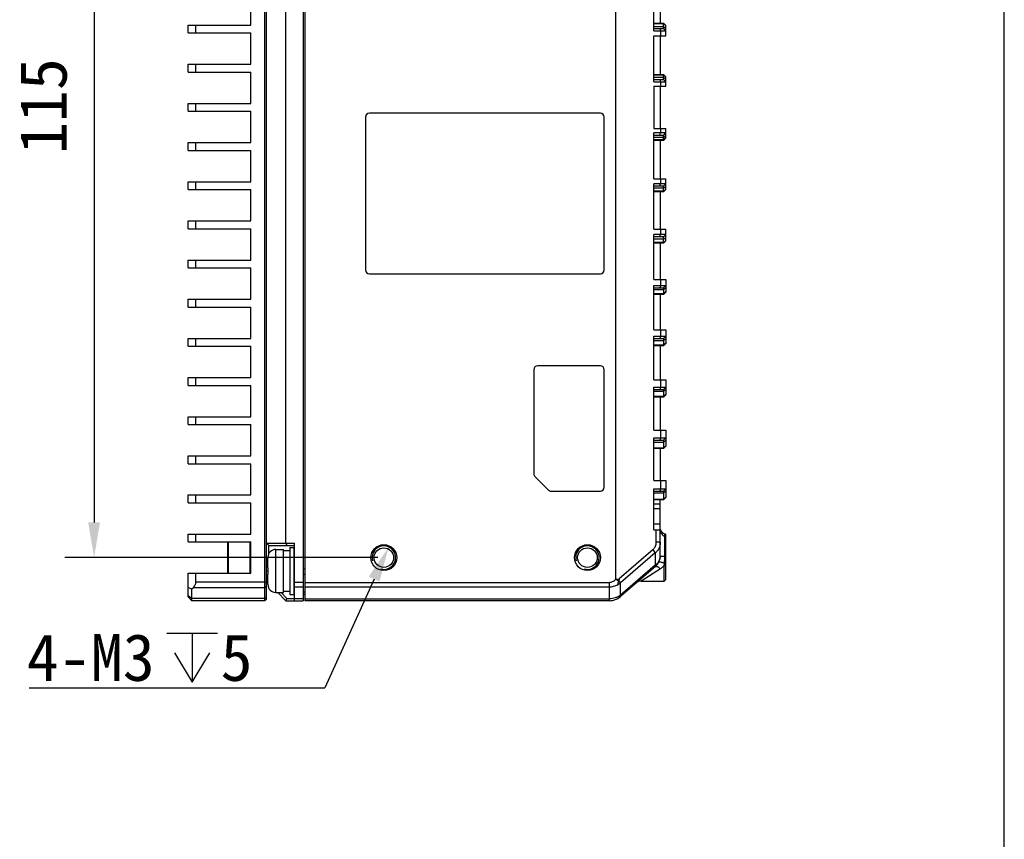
# Model space of a CAD drawing. Header units: millimetres. Extents: x 0 to 420, y 0 to 297.
# Tile 53 of 54: x 336 to 420, y 148 to 218. Entities that reach past the tile are written whole.
import ezdxf

# ---------------------------------------------------------------- set-up
doc = ezdxf.new("R2010")
doc.units = ezdxf.units.MM
doc.header["$LTSCALE"] = 23.1
doc.header["$PDMODE"] = 3
doc.header["$PDSIZE"] = 8
doc.layers.get('0').update_dxf_attribs({"linetype": 'CONTINUOUS'})
doc.layers.get('Defpoints').update_dxf_attribs({"linetype": 'CONTINUOUS'})
doc.layers.add('00_COMPONENTS', color=7, linetype='CONTINUOUS')
doc.layers.add('51__DRAFT_DIMS', color=7, linetype='CONTINUOUS')
doc.styles.get("Standard").update_dxf_attribs({"font": 'simfang.ttf'})
doc.dimstyles.new('DIMSTYLE_1', dxfattribs={"dimtxt": 4, "dimasz": 3, "dimexe": 2.5, "dimexo": 0.5, "dimgap": 1, "dimtad": 1, "dimlfac": 1.5, "dimdsep": 46, "dimtxsty": 'STANDARD', "dimblk": '_FILLED', "dimblk1": '_FILLED', "dimblk2": '_FILLED', "dimcen": 0.09, "dimclrt": 7, "dimazin": 2, "dimtp": 0.3, "dimtm": 0.3, "dimtfac": 1, "dimtofl": 0, "dimtmove": 0, "dimatfit": 3, "dimldrblk": '_FILLED', "dimfxl": 1, "dimtolj": 1, "dimarcsym": 0})

# ---------------------------------------------------------------- blocks, each defined once
blk = doc.blocks.new('_FILLED')
at = {"color": 0, "linetype": 'ByBlock'}
blk.add_solid([(0, 0), (-1, 0.167), (-1, -0.167)], dxfattribs=at)
blk = doc.blocks.new('*D8')
at = {"layer": '51__DRAFT_DIMS', "color": 0, "lineweight": -2}
for p, q in [((366.677, 249.147), (340.01, 249.147)), ((342.51, 246.147), (342.51, 175.48)), ((366.677, 172.48), (340.01, 172.48))]:
    blk.add_line(p, q, dxfattribs=at)
at = {"layer": 'Defpoints', "color": 0}
for p in [(367.177, 249.147), (342.51, 172.48), (367.177, 172.48)]:
    blk.add_point(p, dxfattribs=at)
at = {"layer": '51__DRAFT_DIMS', "color": 0, "linetype": 'ByBlock', "lineweight": -2, "xscale": 3, "yscale": 3, "zscale": 3}
for p, rotation in [((342.51, 249.147), 90), ((342.51, 172.48), 270)]:
    blk.add_blockref('_FILLED', p, dxfattribs=dict(at, rotation=rotation))
at = {"layer": '51__DRAFT_DIMS', "color": 7, "insert": (336.177, 210.923), "char_height": 4, "attachment_point": 2, "rotation": 90, "line_spacing_factor": 0.9}
blk.add_mtext('\\A1;115', dxfattribs=at)

msp = doc.modelspace()

# ---------------------------------------------------------------- linework, layer by layer
at = {"color": 7}
msp.add_line((420, 0), (420, 297), dxfattribs=at)
at = {"layer": '00_COMPONENTS', "color": 7}
for p, q in [((357.0434, 168.8137), (357.0434, 252.8137)), ((357.1768, 168.9471), (357.1768, 252.6804)), ((360.3101, 252.8137), (360.3101, 168.8137)), ((360.4434, 252.8137), (360.4434, 168.8137)), ((386.9101, 251.0012), (386.9101, 170.6262)), ((358.8434, 173.7137), (358.8434, 247.9138)), ((355.8434, 217.8137), (355.8434, 220.4804)), ((390.1768, 217.3204), (390.1768, 221.1804)), ((390.7101, 221.1804), (390.7101, 217.9937)), ((390.1768, 217.9937), (390.9768, 217.9937)), ((390.1768, 217.9491), (390.9768, 217.9491)), ((390.9768, 217.5204), (390.9768, 217.9937)), ((390.9768, 217.9937), (391.1768, 217.7937)), ((390.9768, 217.9491), (391.1768, 217.7759)), ((350.5101, 217.1471), (350.5101, 217.8137)), ((350.5101, 217.8137), (355.8434, 217.8137)), ((350.5101, 217.1471), (355.8434, 217.1471)), ((351.1768, 217.1471), (351.1768, 217.8137)), ((355.8434, 214.4804), (355.8434, 217.1471)), ((390.1768, 217.699), (390.9768, 217.699)), ((390.1768, 217.5204), (390.9768, 217.5204)), ((390.1768, 217.3204), (391.1768, 217.3204)), ((390.6646, 217.5204), (390.7308, 217.3204)), ((390.7308, 217.3204), (390.7308, 216.9004)), ((390.9768, 217.699), (391.1768, 217.5258)), ((390.9768, 217.5204), (391.1768, 217.3204)), ((391.1768, 216.9004), (391.1768, 217.7937)), ((390.1768, 212.9937), (390.1768, 216.9004)), ((390.1768, 216.9004), (391.1768, 216.9004)), ((390.7101, 216.9004), (390.7101, 213.6204)), ((350.5101, 213.8137), (350.5101, 214.4804)), ((350.5101, 214.4804), (355.8434, 214.4804)), ((350.5101, 213.8137), (355.8434, 213.8137)), ((351.1768, 213.8137), (351.1768, 214.4804)), ((355.8434, 211.1471), (355.8434, 213.8137)), ((390.1768, 213.6204), (390.9768, 213.6204)), ((390.1768, 213.5757), (390.9768, 213.5757)), ((390.1768, 213.3724), (390.9768, 213.3724)), ((390.1768, 213.1937), (390.9768, 213.1937)), ((390.1768, 212.9937), (391.1768, 212.9937)), ((390.6646, 213.1937), (390.7308, 212.9937)), ((390.7308, 212.9937), (390.7308, 212.6204)), ((390.9768, 213.1937), (390.9768, 213.6204)), ((390.9768, 213.6204), (391.1768, 213.4204)), ((390.9768, 213.5757), (391.1768, 213.4025)), ((390.9768, 213.3724), (391.1768, 213.1992)), ((390.9768, 213.1937), (391.1768, 212.9937)), ((391.1768, 212.6204), (391.1768, 213.4204)), ((390.1768, 212.6204), (390.1768, 209.0071)), ((390.1768, 212.6204), (391.1768, 212.6204)), ((390.7101, 212.6204), (390.7101, 209.0071)), ((350.5101, 210.4804), (350.5101, 211.1471)), ((350.5101, 211.1471), (355.8434, 211.1471)), ((350.5101, 210.4804), (355.8434, 210.4804)), ((351.1768, 210.4804), (351.1768, 211.1471)), ((355.8434, 207.8137), (355.8434, 210.4804)), ((365.6101, 209.9804), (365.6101, 196.9804)), ((385.6101, 210.3137), (365.9434, 210.3137)), ((385.9434, 196.9804), (385.9434, 209.9804)), ((390.1768, 209.0071), (391.1768, 209.0071)), ((390.7308, 209.0071), (390.7308, 208.6337)), ((391.1768, 208.2071), (391.1768, 209.0071)), ((391.1768, 208.6337), (390.1768, 208.6337)), ((390.1768, 204.7271), (390.1768, 208.6337)), ((390.9768, 208.4337), (390.1768, 208.4337)), ((390.9768, 208.2551), (390.1768, 208.2551)), ((390.9768, 208.0517), (390.1768, 208.0517)), ((390.9768, 208.0071), (390.1768, 208.0071)), ((390.6646, 208.4337), (390.7308, 208.6337)), ((390.7101, 208.0071), (390.7101, 204.7271)), ((390.9768, 208.4337), (391.1768, 208.6337)), ((390.9768, 208.0071), (390.9768, 208.4337)), ((390.9768, 208.2551), (391.1768, 208.4283)), ((390.9768, 208.0517), (391.1768, 208.2249)), ((390.9768, 208.0071), (391.1768, 208.2071)), ((350.5101, 207.1471), (350.5101, 207.8137)), ((350.5101, 207.8137), (355.8434, 207.8137)), ((350.5101, 207.1471), (355.8434, 207.1471)), ((351.1768, 207.1471), (351.1768, 207.8137)), ((355.8434, 204.4804), (355.8434, 207.1471)), ((390.1768, 204.7271), (391.1768, 204.7271)), ((390.7308, 204.7271), (390.7308, 204.3071)), ((391.1768, 203.8337), (391.1768, 204.7271)), ((350.5101, 203.8137), (350.5101, 204.4804)), ((350.5101, 204.4804), (355.8434, 204.4804)), ((350.5101, 203.8137), (355.8434, 203.8137)), ((351.1768, 203.8137), (351.1768, 204.4804)), ((355.8434, 201.1471), (355.8434, 203.8137)), ((391.1768, 204.3071), (390.1768, 204.3071)), ((390.1768, 200.4471), (390.1768, 204.3071)), ((390.9768, 204.1071), (390.1768, 204.1071)), ((390.9768, 203.9284), (390.1768, 203.9284)), ((390.6646, 204.1071), (390.7308, 204.3071)), ((390.9768, 204.1071), (391.1768, 204.3071)), ((390.9768, 203.6337), (390.9768, 204.1071)), ((390.9768, 203.9284), (391.1768, 204.1016)), ((390.9768, 203.6784), (391.1768, 203.8516)), ((390.9768, 203.6337), (391.1768, 203.8337)), ((390.9768, 203.6784), (390.1768, 203.6784)), ((390.9768, 203.6337), (390.1768, 203.6337)), ((390.7101, 203.6337), (390.7101, 200.4471)), ((350.5101, 200.4804), (350.5101, 201.1471)), ((350.5101, 201.1471), (355.8434, 201.1471)), ((350.5101, 200.4804), (355.8434, 200.4804)), ((351.1768, 200.4804), (351.1768, 201.1471)), ((355.8434, 197.8137), (355.8434, 200.4804)), ((390.1768, 200.4471), (391.1768, 200.4471)), ((390.7308, 200.4471), (390.7308, 199.9804)), ((391.1768, 199.4604), (391.1768, 200.4471)), ((391.1768, 199.9804), (390.1768, 199.9804)), ((390.1768, 196.1671), (390.1768, 199.9804)), ((390.9768, 199.7804), (390.1768, 199.7804)), ((390.9768, 199.6018), (390.1768, 199.6018)), ((390.6646, 199.7804), (390.7308, 199.9804)), ((390.9768, 199.7804), (391.1768, 199.9804)), ((390.9768, 199.2604), (390.9768, 199.7804)), ((390.9768, 199.6018), (391.1768, 199.775)), ((390.9768, 199.3051), (390.1768, 199.3051)), ((390.9768, 199.2604), (390.1768, 199.2604)), ((390.7101, 199.2604), (390.7101, 196.1671)), ((390.9768, 199.3051), (391.1768, 199.4783)), ((390.9768, 199.2604), (391.1768, 199.4604)), ((350.5101, 197.1471), (350.5101, 197.8137)), ((350.5101, 197.8137), (355.8434, 197.8137)), ((350.5101, 197.1471), (355.8434, 197.1471)), ((351.1768, 197.1471), (351.1768, 197.8137)), ((355.8434, 194.4804), (355.8434, 197.1471)), ((365.9434, 196.6471), (385.6101, 196.6471)), ((390.1768, 196.1671), (391.1768, 196.1671)), ((390.7308, 196.1671), (390.7308, 195.6537)), ((391.1768, 196.1671), (391.1768, 195.0871)), ((390.1768, 195.6537), (391.1768, 195.6537)), ((390.1768, 191.8871), (390.1768, 195.6537)), ((390.1768, 195.4537), (390.9768, 195.4537)), ((390.7308, 195.6537), (390.6646, 195.4537)), ((391.1768, 195.6537), (390.9768, 195.4537)), ((390.9768, 195.4537), (390.9768, 194.8871)), ((391.1768, 195.4483), (390.9768, 195.2751)), ((350.5101, 193.8137), (350.5101, 194.4804)), ((350.5101, 194.4804), (355.8434, 194.4804)), ((351.1768, 193.8137), (351.1768, 194.4804)), ((390.9768, 195.2751), (390.1768, 195.2751)), ((390.9768, 194.9317), (390.1768, 194.9317)), ((390.9768, 194.8871), (390.1768, 194.8871)), ((390.7101, 194.8871), (390.7101, 191.8871)), ((391.1768, 195.1049), (390.9768, 194.9317)), ((391.1768, 195.0871), (390.9768, 194.8871)), ((350.5101, 193.8137), (355.8434, 193.8137)), ((355.8434, 191.1471), (355.8434, 193.8137)), ((350.5101, 190.4804), (350.5101, 191.1471)), ((350.5101, 191.1471), (355.8434, 191.1471)), ((351.1768, 190.4804), (351.1768, 191.1471)), ((390.1768, 191.8871), (391.1768, 191.8871)), ((390.1768, 191.3271), (391.1768, 191.3271)), ((390.1768, 187.6071), (390.1768, 191.3271)), ((390.1768, 191.1271), (390.9768, 191.1271)), ((390.7308, 191.3271), (390.6646, 191.1271)), ((390.7308, 191.8871), (390.7308, 191.3271)), ((391.1768, 191.3271), (390.9768, 191.1271)), ((390.9768, 191.1271), (390.9768, 190.5137)), ((391.1768, 191.1216), (390.9768, 190.9484)), ((391.1768, 191.8871), (391.1768, 190.7137)), ((350.5101, 190.4804), (355.8434, 190.4804)), ((355.8434, 187.8137), (355.8434, 190.4804)), ((390.9768, 190.9484), (390.1768, 190.9484)), ((390.9768, 190.5584), (390.1768, 190.5584)), ((390.9768, 190.5137), (390.1768, 190.5137)), ((390.7101, 190.5137), (390.7101, 187.6071)), ((391.1768, 190.7316), (390.9768, 190.5584)), ((391.1768, 190.7137), (390.9768, 190.5137)), ((385.6101, 188.8137), (380.2768, 188.8137)), ((350.5101, 187.1471), (350.5101, 187.8137)), ((350.5101, 187.8137), (355.8434, 187.8137)), ((351.1768, 187.1471), (351.1768, 187.8137)), ((379.9434, 188.4804), (379.9434, 179.6185)), ((385.9434, 178.4804), (385.9434, 188.4804)), ((350.5101, 187.1471), (355.8434, 187.1471)), ((355.8434, 184.4804), (355.8434, 187.1471)), ((390.1768, 187.6071), (391.1768, 187.6071)), ((390.1768, 187.0004), (391.1768, 187.0004)), ((390.1768, 183.3271), (390.1768, 187.0004)), ((390.7308, 187.0004), (390.6646, 186.8004)), ((390.7308, 187.6071), (390.7308, 187.0004)), ((391.1768, 187.0004), (390.9768, 186.8004)), ((391.1768, 187.6071), (391.1768, 186.3404)), ((390.1768, 186.8004), (390.9768, 186.8004)), ((390.9768, 186.6218), (390.1768, 186.6218)), ((390.9768, 186.1851), (390.1768, 186.1851)), ((390.9768, 186.1404), (390.1768, 186.1404)), ((390.7101, 186.1404), (390.7101, 183.3271)), ((390.9768, 186.8004), (390.9768, 186.1404)), ((391.1768, 186.795), (390.9768, 186.6218)), ((391.1768, 186.3583), (390.9768, 186.1851)), ((391.1768, 186.3404), (390.9768, 186.1404)), ((350.5101, 183.8137), (350.5101, 184.4804)), ((350.5101, 184.4804), (355.8434, 184.4804)), ((351.1768, 183.8137), (351.1768, 184.4804)), ((350.5101, 183.8137), (355.8434, 183.8137)), ((355.8434, 181.1471), (355.8434, 183.8137)), ((390.1768, 183.3271), (391.1768, 183.3271)), ((390.7308, 183.3271), (390.7308, 182.6737)), ((391.1768, 183.3271), (391.1768, 181.9671)), ((390.1768, 182.6737), (391.1768, 182.6737)), ((390.1768, 179.0471), (390.1768, 182.6737)), ((390.1768, 182.4737), (390.9768, 182.4737)), ((390.9768, 182.2951), (390.1768, 182.2951)), ((390.7308, 182.6737), (390.6646, 182.4737)), ((391.1768, 182.6737), (390.9768, 182.4737)), ((390.9768, 182.4737), (390.9768, 181.7671)), ((391.1768, 182.4683), (390.9768, 182.2951)), ((391.1768, 181.9849), (390.9768, 181.8117)), ((391.1768, 181.9671), (390.9768, 181.7671)), ((350.5101, 181.1471), (355.8434, 181.1471)), ((350.5101, 180.4804), (350.5101, 181.1471)), ((351.1768, 180.4804), (351.1768, 181.1471)), ((390.9768, 181.8117), (390.1768, 181.8117)), ((390.9768, 181.7671), (390.1768, 181.7671)), ((390.7101, 181.7671), (390.7101, 179.0471)), ((350.5101, 180.4804), (355.8434, 180.4804)), ((355.8434, 177.8137), (355.8434, 180.4804)), ((380.0411, 179.3828), (381.1791, 178.2447)), ((390.1768, 179.0471), (391.1768, 179.0471)), ((390.7308, 179.0471), (390.7308, 178.3471)), ((391.1768, 179.0471), (391.1768, 177.5937)), ((350.5101, 177.8137), (355.8434, 177.8137)), ((350.5101, 177.1471), (350.5101, 177.8137)), ((351.1768, 177.1471), (351.1768, 177.8137)), ((381.4149, 178.1471), (385.6101, 178.1471)), ((390.1768, 178.3471), (391.1768, 178.3471)), ((390.1768, 174.8471), (390.1768, 178.3471)), ((390.1768, 178.1471), (390.9768, 178.1471)), ((390.9768, 177.9684), (390.1768, 177.9684)), ((390.7308, 178.3471), (390.6646, 178.1471)), ((391.1768, 178.3471), (390.9768, 178.1471)), ((390.9768, 178.1471), (390.9768, 177.3937)), ((391.1768, 178.1416), (390.9768, 177.9684)), ((350.5101, 177.1471), (355.8434, 177.1471)), ((355.8434, 174.4804), (355.8434, 177.1471)), ((390.9768, 177.4384), (390.1768, 177.4384)), ((390.9768, 177.3937), (390.1768, 177.3937)), ((390.1768, 177.0475), (390.7101, 177.0643)), ((390.7101, 172.6313), (390.7101, 177.3937)), ((391.1768, 177.6116), (390.9768, 177.4384)), ((391.1768, 177.5937), (390.9768, 177.3937)), ((390.1768, 176.6537), (390.7101, 176.6705)), ((390.7101, 175.3177), (390.1768, 175.3177)), ((350.5101, 174.4804), (355.8434, 174.4804)), ((350.5101, 173.8137), (350.5101, 174.4804)), ((351.1768, 173.8137), (351.1768, 174.4804)), ((390.1768, 174.8471), (390.7101, 174.8471)), ((390.3406, 174.8471), (390.3406, 173.8034)), ((391.0883, 174.5052), (391.1768, 174.3797)), ((391.1768, 170.6137), (391.1768, 174.3797)), ((350.5101, 173.8137), (355.8434, 173.8137)), ((353.8901, 171.1471), (353.8901, 173.8137)), ((353.9568, 171.1471), (353.9568, 173.8137)), ((355.7768, 173.8137), (355.7768, 171.1471)), ((355.8434, 171.1471), (355.8434, 173.8137)), ((357.1768, 173.7137), (359.5768, 173.7137)), ((357.1768, 173.7137), (357.3768, 173.5137)), ((358.8434, 173.7137), (358.9263, 173.5137)), ((359.5768, 168.8137), (359.5768, 173.7137)), ((390.7101, 173.8034), (390.3406, 173.8034)), ((391.099, 174.3029), (391.1768, 174.1941)), ((391.099, 172.5966), (391.099, 174.3029)), ((357.3768, 173.5137), (359.5768, 173.5137)), ((357.3768, 172.7924), (357.3768, 173.5137)), ((357.9768, 173.1804), (358.6434, 173.1804)), ((357.9768, 169.5137), (357.9768, 173.1804)), ((358.6434, 169.5137), (358.6434, 173.1804)), ((359.1768, 173.3471), (359.5101, 173.3471)), ((359.1768, 173.3452), (359.1768, 169.3489)), ((359.5101, 173.3452), (359.5101, 169.3489)), ((390.1141, 173.1871), (387.2014, 170.6831)), ((390.2904, 172.8903), (387.3125, 170.3303)), ((390.2904, 172.8903), (390.1141, 173.1871)), ((390.2904, 172.8903), (390.2904, 171.8425)), ((357.3108, 172.5136), (357.31, 172.5137)), ((357.3101, 171.6137), (357.3101, 172.4828)), ((359.5101, 172.3471), (359.5768, 172.3471)), ((359.5768, 172.2471), (359.5101, 172.2471)), ((390.2904, 171.8425), (387.3125, 169.2826)), ((390.2924, 171.844), (390.2904, 171.8425)), ((390.2913, 171.7204), (390.2904, 171.8425)), ((390.2924, 171.7213), (390.2924, 171.844)), ((391.0434, 171.7951), (391.1768, 171.8408)), ((391.0657, 172.0124), (391.1768, 172.0567)), ((391.099, 172.5966), (391.1768, 172.5896)), ((350.5101, 171.1471), (355.8434, 171.1471)), ((350.5101, 169.1471), (350.5101, 171.1471)), ((351.1768, 170.4232), (351.1768, 171.1471)), ((357.1768, 171.3464), (357.3101, 171.3464)), ((357.3101, 171.6137), (357.3108, 171.6137)), ((357.3108, 171.0804), (357.3101, 171.0804)), ((357.3101, 170.2113), (357.3101, 171.0804)), ((360.4434, 171.5108), (360.3101, 171.5108)), ((360.4434, 171.0394), (360.3101, 171.0394)), ((390.2924, 171.7213), (387.3131, 169.1601)), ((390.727, 171.5319), (389.0961, 170.4804)), ((391.0434, 170.4804), (391.0434, 171.7951)), ((351.1768, 170.4232), (357.1768, 170.4232)), ((357.1768, 170.4804), (357.3101, 170.5356)), ((357.1768, 170.4804), (357.3101, 170.3471)), ((357.31, 170.1804), (357.3108, 170.1805)), ((359.5768, 170.4471), (359.5101, 170.4471)), ((359.5101, 170.3471), (359.5768, 170.3471)), ((359.5768, 170.3804), (360.3101, 170.3804)), ((360.4434, 170.3759), (386.3804, 170.3759)), ((386.3804, 168.9755), (386.3804, 170.3759)), ((386.9953, 170.6406), (387.2014, 170.6831)), ((386.9953, 170.6406), (387.192, 170.478)), ((387.2014, 170.6831), (387.193, 170.5315)), ((387.3125, 170.3303), (387.193, 170.5315)), ((387.3125, 169.2826), (387.3125, 170.3303)), ((389.0961, 170.4804), (391.0434, 170.4804)), ((391.1768, 170.6137), (391.0434, 170.4804)), ((350.5101, 169.9518), (350.8434, 169.8137)), ((350.8434, 169.8137), (350.9815, 169.9518)), ((350.8434, 168.8137), (350.8434, 169.8137)), ((350.9815, 169.9518), (357.0434, 169.9518)), ((357.0434, 169.9518), (357.1768, 170.0461)), ((357.9768, 169.5137), (358.6434, 169.5137)), ((358.1434, 169.5137), (358.8434, 168.8137)), ((358.4263, 169.5137), (358.9263, 169.0137)), ((358.6434, 169.6304), (359.1768, 169.6304)), ((359.1768, 169.3471), (359.5101, 169.3471)), ((359.5768, 169.9821), (360.3101, 169.9821)), ((360.4434, 169.5423), (360.3101, 169.5423)), ((360.4434, 169.3471), (360.3101, 169.3471)), ((360.4434, 169.9853), (386.3804, 169.9853)), ((350.5101, 169.2447), (350.8434, 169.009)), ((350.5101, 169.1471), (350.8434, 168.8137)), ((357.0434, 169.009), (350.8434, 169.009)), ((357.0434, 168.8137), (350.8434, 168.8137)), ((357.0434, 169.009), (357.1768, 169.1033)), ((357.0434, 168.8137), (357.1768, 168.9471)), ((358.8434, 168.8137), (358.9263, 169.0137)), ((358.8434, 168.8137), (360.3101, 168.8137)), ((358.9263, 169.0137), (359.5768, 169.0137)), ((360.3101, 168.9787), (359.5768, 168.9787)), ((360.4434, 168.9755), (386.3787, 168.9755)), ((386.3787, 168.8137), (360.4434, 168.8137)), ((386.3787, 168.8137), (386.3787, 168.9755)), ((386.3804, 168.9755), (386.3787, 168.9755)), ((386.3815, 168.8137), (386.3804, 168.9755)), ((387.3131, 169.1601), (387.3125, 169.2826))]:
    msp.add_line(p, q, dxfattribs=at)
for centre, radius in [((367.1768, 172.4804), 1.1), ((384.5101, 172.4804), 1.1), ((367.1768, 172.4804), 0.8333), ((384.5101, 172.4804), 0.8333)]:
    msp.add_circle(centre, radius, dxfattribs=at)
for centre, radius, start, end in [((365.9434, 209.9804), 0.3333, 90, 180), ((385.6101, 209.9804), 0.3333, 0, 90), ((365.9434, 196.9804), 0.3333, 180, 270), ((385.6101, 196.9804), 0.3333, 270, 360), ((380.2768, 188.4804), 0.3333, 90, 180), ((385.6101, 188.4804), 0.3333, 0, 90), ((380.2768, 179.6185), 0.3333, 180, 225), ((381.4149, 178.4804), 0.3333, 225, 270), ((385.6101, 178.4804), 0.3333, 270, 360), ((391.3123, 175.1331), 0.6667, 205.412247, 250.364431), ((357.9768, 172.5137), 0.6667, 90, 180), ((367.1768, 172.4804), 1, 255, 195), ((384.5101, 172.4804), 1, 255, 195), ((358.0121, 172.4829), 0.702, 177.488938, 180.000724), ((389.5101, 172.6313), 1.2, 310.683972, 360), ((358.0121, 170.2113), 0.702, 179.999276, 182.511062), ((357.9768, 170.1804), 0.6667, 180, 270), ((386.8577, 171.1972), 0.5734, 275.242634, 283.879405), ((386.661, 171.1849), 1.0746, 293.479231, 307.320073), ((384.1252, 170.5594), 3.0679, 358.481226, 359.480297), ((389.0961, 169.8137), 0.6667, 90, 130.683972), ((386.3787, 170.2471), 1.4333, 270, 310.683972)]:
    msp.add_arc(centre, radius, start, end, dxfattribs=at)
for centre, major_axis, ratio, start_param, end_param in [((359.1768, 171.3471), (4.7165, 0), 0.3639702, 7.8539816, 7.9673021), ((358.4441, 171.3471), (4.7165, 0), 0.3639702, 7.7169201, 7.8117074), ((350.5101, 170.4232), (0.6667, 0), 1, -0.7853982, 0)]:
    msp.add_ellipse(centre, major_axis=major_axis, ratio=ratio, start_param=start_param, end_param=end_param, dxfattribs=at)
for points, knots in [([(390.7101, 174.8471), (390.7101, 174.8186), (390.7147, 174.7615), (390.735, 174.6777), (390.7684, 174.5974), (390.8298, 174.4965), (390.9359, 174.3872), (391.0423, 174.3263), (391.099, 174.3029)], [0, 0, 0, 0, 0.1205477, 0.2416706, 0.363896, 0.4876446, 0.7400449, 1, 1, 1, 1]), ([(391.099, 174.3029), (391.099, 174.3313), (391.0982, 174.3714), (391.0957, 174.4211), (391.0937, 174.4501), (391.0917, 174.4731), (391.0901, 174.4896), (391.0888, 174.4996), (391.0884, 174.5041), (391.0883, 174.5052)], [0, 0, 0, 0, 0.4200731, 0.5928839, 0.7368386, 0.850725, 0.9333154, 0.9832956, 1, 1, 1, 1]), ([(390.3406, 173.8034), (390.3406, 173.7359), (390.3307, 173.6083), (390.2848, 173.4338), (390.2135, 173.292), (390.1488, 173.2169), (390.1141, 173.1871)], [0, 0, 0, 0, 0.2999452, 0.5654209, 0.796891, 1, 1, 1, 1]), ([(390.7101, 173.8034), (390.7101, 173.706), (390.6909, 173.5185), (390.6036, 173.2612), (390.4694, 173.0484), (390.3526, 172.9365), (390.2904, 172.8903)], [0, 0, 0, 0, 0.2807898, 0.5387767, 0.7767267, 1, 1, 1, 1]), ([(390.7101, 172.6313), (390.7101, 172.5564), (390.6958, 172.443), (390.6495, 172.2991), (390.5852, 172.1594), (390.4727, 171.9981), (390.356, 171.8913), (390.2924, 171.844)], [0, 0, 0, 0, 0.2434925, 0.3664225, 0.4904185, 0.742106, 1, 1, 1, 1]), ([(390.5815, 172.0909), (390.5834, 172.0946), (390.5888, 172.1017), (390.6004, 172.1098), (390.6155, 172.1157), (390.642, 172.1213), (390.6839, 172.1219), (390.7426, 172.1148), (390.8122, 172.1), (390.8908, 172.0776), (390.9766, 172.0481), (391.0354, 172.025), (391.0657, 172.0124)], [0, 0, 0, 0, 0.024399, 0.0512678, 0.0824429, 0.1190357, 0.2103644, 0.326723, 0.4668502, 0.6281658, 0.8072309, 1, 1, 1, 1]), ([(390.7101, 172.6313), (390.7101, 172.6302), (390.7116, 172.6285), (390.7141, 172.627), (390.7186, 172.625), (390.7263, 172.6228), (390.7381, 172.6202), (390.7531, 172.6177), (390.7793, 172.6141), (390.8194, 172.6101), (390.8759, 172.6059), (390.9426, 172.6021), (391.0181, 172.599), (391.0712, 172.5973), (391.099, 172.5966)], [0, 0, 0, 0, 0.0081553, 0.0145522, 0.0228314, 0.0453461, 0.0759792, 0.1147087, 0.1614017, 0.2778152, 0.4230238, 0.5941548, 0.7877782, 1, 1, 1, 1]), ([(391.0434, 171.7951), (391.0453, 171.8124), (391.0528, 171.8848), (391.0603, 171.9572), (391.0657, 172.0124)], [0, 0, 0, 0, 0.2383707, 1, 1, 1, 1]), ([(391.0657, 172.0124), (391.0773, 172.1011), (391.0939, 172.2957), (391.099, 172.4909), (391.099, 172.5966)], [0, 0, 0, 0, 0.4585537, 1, 1, 1, 1]), ([(390.2924, 171.7213), (390.2966, 171.7249), (390.3061, 171.7314), (390.3291, 171.7404), (390.3646, 171.743), (390.4125, 171.7341), (390.467, 171.7139), (390.5271, 171.6828), (390.5918, 171.6414), (390.6595, 171.5906), (390.7043, 171.5524), (390.727, 171.5319)], [0, 0, 0, 0, 0.0333308, 0.0681349, 0.1466652, 0.2424935, 0.358103, 0.4935243, 0.6473326, 0.8171616, 1, 1, 1, 1]), ([(391.0434, 171.7951), (391.02, 171.7698), (390.9231, 171.6722), (390.8135, 171.5877), (390.727, 171.5319)], [0, 0, 0, 0, 0.2509755, 1, 1, 1, 1]), ([(386.3804, 170.3759), (386.4261, 170.3759), (386.52, 170.3863), (386.658, 170.4336), (386.7919, 170.5136), (386.8719, 170.5856), (386.9101, 170.6262)], [0, 0, 0, 0, 0.2277634, 0.4666241, 0.7220584, 1, 1, 1, 1]), ([(386.3804, 169.9853), (386.4404, 169.9853), (386.562, 169.994), (386.7429, 170.0337), (386.9213, 170.1011), (387.0343, 170.1637), (387.0891, 170.1993)], [0, 0, 0, 0, 0.2398795, 0.4854598, 0.7384033, 1, 1, 1, 1]), ([(387.0891, 170.1993), (387.1059, 170.2458), (387.1407, 170.3385), (387.1752, 170.4313), (387.192, 170.478)], [0, 0, 0, 0, 0.4986644, 1, 1, 1, 1]), ([(387.3125, 169.2826), (387.2473, 169.2329), (387.107, 169.1442), (386.8768, 169.0478), (386.6322, 168.9889), (386.4644, 168.9756), (386.3804, 168.9755)], [0, 0, 0, 0, 0.2466215, 0.4960655, 0.7475214, 1, 1, 1, 1])]:
    msp.add_open_spline(points, degree=3, knots=knots, dxfattribs=at)
for points in [[(357.3108, 171.6137), (357.3099, 171.5248), (357.3101, 171.436), (357.3101, 171.3471)], [(357.3101, 171.3471), (357.3101, 171.2582), (357.3099, 171.1693), (357.3108, 171.0804)]]:
    msp.add_open_spline(points, degree=3, dxfattribs=at)
at = {"layer": '51__DRAFT_DIMS', "color": 7}
for p, q in [((366.3518, 170.6585), (362.1547, 161.3866)), ((348.6921, 166.0533), (353.0254, 166.0533)), ((350.8587, 166.0533), (350.8587, 161.8866)), ((349.3588, 164.3866), (350.8587, 161.8866)), ((350.8587, 161.8866), (352.3587, 164.3866)), ((336.9716, 161.3866), (362.1547, 161.3866))]:
    msp.add_line(p, q, dxfattribs=at)

# ---------------------------------------------------------------- block references
at = {"layer": '51__DRAFT_DIMS', "color": 7, "xscale": 3, "yscale": 3, "zscale": 3, "rotation": 65.63819651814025}
msp.add_blockref('_FILLED', (367.5893, 173.3914), dxfattribs=at)

# ---------------------------------------------------------------- texts
at = {"layer": '51__DRAFT_DIMS', "color": 7}
for s, p in [('4-M3', (336.7887, 161.9885)), ('5', (353.2805, 161.9885))]:
    msp.add_text(s, height=4, dxfattribs=at).set_placement(p)

# ---------------------------------------------------------------- dimensions: what is measured, and where the dimension line sits
dim = msp.add_linear_dim(base=(342.5101, 172.4804), p1=(367.1768, 249.1471), p2=(367.1768, 172.4804), angle=270, dimstyle='DIMSTYLE_1', dxfattribs=at)
dim.commit()
dim.dimension.update_dxf_attribs({"geometry": '*D8', "text_midpoint": (342.5101, 210.9231), "dimtype": 160})

doc.saveas('drawing.dxf')
